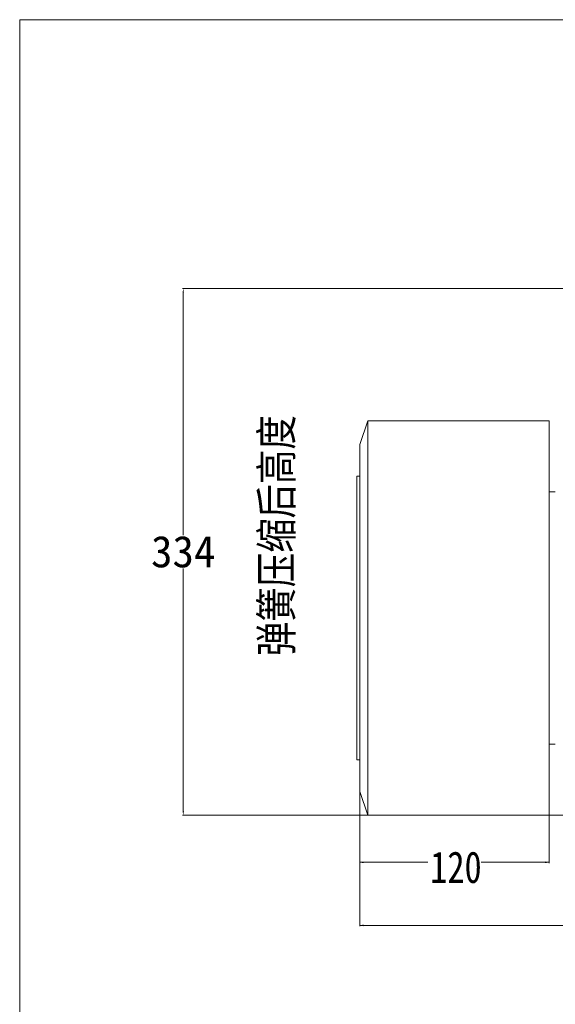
# Model space of a CAD drawing. Header units: millimetres. Extents: x 10 to 2518, y 8 to 1786.
# Tile 10 of 34: x 10 to 350, y 1162 to 1786. Entities that reach past the tile are written whole.
import ezdxf

# ---------------------------------------------------------------- set-up
doc = ezdxf.new("R2010")
doc.units = ezdxf.units.MM
doc.layers.add('1', color=7, linetype='Continuous', true_color=0xffffff)
doc.styles.add('黑体', font='txt')
doc.dimstyles.new('DIMSTYLE_BRK_3', dxfattribs={"dimtxt": 0.18, "dimasz": 0.18, "dimexe": 0.18, "dimexo": 0.0625, "dimgap": 0.09, "dimtad": 0, "dimtih": 1, "dimtoh": 1, "dimdec": 4, "dimzin": 0, "dimdsep": 46, "dimtxsty": 'Standard', "dimcen": 0.09, "dimadec": 0, "dimazin": 0, "dimtfac": 1, "dimtdec": 4, "dimtofl": 0, "dimtmove": 0, "dimatfit": 3, "dimfxl": 1, "dimtolj": 1, "dimtzin": 0, "dimarcsym": 0})
doc.dimstyles.get("Standard").update_dxf_attribs({"dimtxt": 0.18, "dimasz": 0.18, "dimexe": 0.18, "dimexo": 0.0625, "dimgap": 0.09, "dimtad": 0, "dimtih": 1, "dimtoh": 1, "dimdec": 4, "dimzin": 0, "dimdsep": 46, "dimtxsty": 'Standard', "dimcen": 0.09, "dimadec": 0, "dimazin": 0, "dimtfac": 1, "dimtdec": 4, "dimtofl": 0, "dimtmove": 0, "dimatfit": 3, "dimfxl": 1, "dimtolj": 1, "dimtzin": 0, "dimarcsym": 0})

# ---------------------------------------------------------------- blocks, each defined once
blk = doc.blocks.new('_U0')
at = {"layer": '1', "color": 92, "lineweight": 13}
for p, q in [((225.75, 1406.39), (225.75, 1211.39)), ((835.75, 1406.39), (835.75, 1211.39)), ((225.75, 1211.89), (513.84, 1211.89)), ((835.75, 1211.89), (547.67, 1211.89))]:
    blk.add_line(p, q, dxfattribs=at)
for points in [[(225.75, 1211.89), (228.25, 1212.44), (228.25, 1211.34)], [(835.75, 1211.89), (833.25, 1211.34), (833.25, 1212.44)]]:
    blk.add_solid(points, dxfattribs=at)
at = {"layer": '1', "color": 7, "linetype": 'Continuous', "lineweight": 13, "insert": (515.4, 1198.56), "char_height": 20, "attachment_point": 7, "line_spacing_factor": 1.016583, "style": '黑体'}
blk.add_mtext('\\f黑体|b0|i0;\\W0.8000;610', dxfattribs=at)
blk = doc.blocks.new('_U1')
at = {"layer": '1', "color": 92, "lineweight": 13}
for p, q in [((225.75, 1406.39), (225.75, 1251.39)), ((345.75, 1406.39), (345.75, 1251.39)), ((225.75, 1251.89), (268.84, 1251.89)), ((345.75, 1251.89), (302.67, 1251.89))]:
    blk.add_line(p, q, dxfattribs=at)
for points in [[(225.75, 1251.89), (228.25, 1252.44), (228.25, 1251.34)], [(345.75, 1251.89), (343.25, 1251.34), (343.25, 1252.44)]]:
    blk.add_solid(points, dxfattribs=at)
at = {"layer": '1', "color": 7, "linetype": 'Continuous', "lineweight": 13, "insert": (270.4, 1238.5), "char_height": 20, "attachment_point": 7, "line_spacing_factor": 1.016583, "style": '黑体'}
blk.add_mtext('\\f黑体|b0|i0;\\W0.8000;120', dxfattribs=at)
blk = doc.blocks.new('_U8')
at = {"layer": '1', "color": 92, "lineweight": 13}
for p, q in [((368.25, 1305.89), (380.88, 1305.89)), ((380.38, 1305.89), (380.38, 1255.02)), ((346.25, 1281.89), (380.88, 1281.89)), ((380.38, 1255.02), (401.8, 1255.02))]:
    blk.add_line(p, q, dxfattribs=at)
for points in [[(380.38, 1305.89), (380.93, 1303.39), (379.82, 1303.39)], [(380.38, 1281.89), (379.82, 1284.39), (380.93, 1284.39)]]:
    blk.add_solid(points, dxfattribs=at)
at = {"layer": '1', "color": 7, "linetype": 'Continuous', "lineweight": 13, "insert": (381.64, 1253.84), "char_height": 20, "attachment_point": 7, "line_spacing_factor": 1.016583, "style": '黑体'}
blk.add_mtext('\\f黑体|b0|i0;\\W0.8000;24', dxfattribs=at)
blk = doc.blocks.new('_U10')
at = {"layer": '1', "color": 92, "linetype": 'Continuous', "lineweight": 13}
for p, q in [((363.96, 1615.89), (113.25, 1615.89)), ((113.75, 1613.39), (113.75, 1459.5)), ((113.75, 1284.39), (113.75, 1438.28)), ((225.5, 1281.89), (113.25, 1281.89)), ((240.24, 1281.89), (226, 1281.89))]:
    blk.add_line(p, q, dxfattribs=at)
at = {"layer": '1', "color": 92, "lineweight": 13}
for points in [[(114.17, 1613.39), (113.33, 1613.39), (113.75, 1615.89)], [(113.33, 1284.39), (114.17, 1284.39), (113.75, 1281.89)]]:
    blk.add_solid(points, dxfattribs=at)
at = {"layer": 'Defpoints', "color": 0, "lineweight": 13}
for p in [(113.75, 1615.89), (364.46, 1615.89), (240.74, 1281.89)]:
    blk.add_point(p, dxfattribs=at)
at = {"layer": '1', "color": 7, "lineweight": 13, "insert": (113.75, 1459), "char_height": 20, "attachment_point": 2, "style": '黑体'}
blk.add_mtext('\\A1;334', dxfattribs=at)

msp = doc.modelspace()

# ---------------------------------------------------------------- linework, layer by layer
at = {"layer": '1', "color": 92, "linetype": 'Continuous', "lineweight": 13}
for q in [(10, 10), (2517.9237, 1786.3643)]:
    msp.add_line((10, 1786.3643), q, dxfattribs=at)
at = {"layer": '1', "color": 7, "linetype": 'Continuous', "lineweight": 13}
for p, q in [((230.7523, 1531.8895), (225.7523, 1516.8895)), ((345.7523, 1531.8895), (230.7523, 1531.8895)), ((230.7523, 1531.8895), (230.7523, 1281.8895)), ((345.7523, 1531.8895), (345.7523, 1281.8895)), ((225.7523, 1296.8895), (225.7523, 1516.8895)), ((225.7523, 1496.8895), (223.7523, 1496.8895)), ((223.7523, 1316.8895), (223.7523, 1496.8895)), ((349.7508, 1486.8895), (345.7523, 1486.8895)), ((345.7508, 1326.8895), (349.7508, 1326.8895)), ((223.7523, 1316.8895), (225.7523, 1316.8895)), ((225.7523, 1296.8895), (230.7523, 1281.8895)), ((230.7523, 1281.8895), (345.7523, 1281.8895))]:
    msp.add_line(p, q, dxfattribs=at)

# ---------------------------------------------------------------- texts
at = {"layer": '1', "color": 7, "linetype": 'Continuous', "lineweight": 13, "insert": (185.1029, 1382.7163), "char_height": 20, "attachment_point": 7, "rotation": 90, "line_spacing_factor": 1.016583, "style": '黑体'}
msp.add_mtext('\\f黑体|b0|i0;\\W0.8000;弹簧压缩后高度', dxfattribs=at)

# ---------------------------------------------------------------- dimensions: what is measured, and where the dimension line sits
at = {"layer": '1', "color": 7, "linetype": 'Continuous', "lineweight": 13}
for base, p1, p2, angle, dimstyle, override, picture, middle in [((113.7498, 1615.8895), (240.7364, 1281.8895), (364.4601, 1615.8895), 270, 'DIMSTYLE_BRK_3', {"dimtxt": 20, "dimasz": 2.5, "dimexe": 0.5, "dimexo": 0.5, "dimgap": 0.5, "dimtih": 1, "dimtoh": 1, "dimdec": 3, "dimlfac": 1, "dimzin": 12, "dimdsep": 46, "dimlunit": 2, "dimtxsty": '黑体', "dimsah": 1, "dimse1": 0, "dimse2": 0, "dimsd1": 0, "dimsd2": 0, "dimclrd": 92, "dimclre": 92, "dimclrt": 7, "dimtol": 0, "dimtm": -0.1, "dimtfac": 0.175, "dimtdec": 2, "dimtofl": 1, "dimtmove": 0, "dimtzin": 8, "dimlwd": 13, "dimlwe": 13}, '_U10', (113.7498, 1448.8895)), ((380.3771, 1305.8895), (345.7523, 1281.8895), (358.7523, 1305.8895), 90, 'Standard', {"dimtxt": 20, "dimasz": 2.5, "dimexe": 0.5, "dimexo": 0.5, "dimgap": 2, "dimtad": 1, "dimtih": 1, "dimtoh": 1, "dimdec": 3, "dimlfac": 1, "dimzin": 12, "dimdsep": 46, "dimlunit": 2, "dimtxsty": '黑体', "dimsah": 1, "dimse1": 0, "dimse2": 0, "dimsd1": 0, "dimsd2": 0, "dimclrd": 92, "dimclre": 92, "dimclrt": 7, "dimtol": 0, "dimtm": -0.1, "dimtfac": 0.175, "dimtdec": 2, "dimtofl": 1, "dimtmove": 1, "dimtzin": 8, "dimlwd": 13, "dimlwe": 13}, '_U8', (391.1871, 1255.0186))]:
    dim = msp.add_linear_dim(base=base, p1=p1, p2=p2, angle=angle, dimstyle=dimstyle, override=override, dxfattribs=at)
    dim.commit()
    dim.dimension.update_dxf_attribs({"geometry": picture, "text_midpoint": middle, "dimtype": 160})
for base, p1, p2, picture, middle in [((835.7523, 1211.8895), (225.7523, 1406.8895), (835.7523, 1406.8895), '_U0', (530.7523, 1211.8895)), ((225.7523, 1251.8895), (345.7523, 1406.8895), (225.7523, 1406.8895), '_U1', (285.7523, 1251.8895))]:
    dim = msp.add_linear_dim(base=base, p1=p1, p2=p2, dimstyle='Standard', override={"dimtxt": 20, "dimasz": 2.5, "dimexe": 0.5, "dimexo": 0.5, "dimgap": 0.5, "dimtih": 1, "dimtoh": 1, "dimdec": 3, "dimlfac": 1, "dimzin": 12, "dimdsep": 46, "dimlunit": 2, "dimtxsty": '黑体', "dimsah": 1, "dimse1": 0, "dimse2": 0, "dimsd1": 0, "dimsd2": 0, "dimclrd": 92, "dimclre": 92, "dimclrt": 7, "dimtol": 0, "dimtm": -0.1, "dimtfac": 0.175, "dimtdec": 2, "dimtofl": 1, "dimtmove": 0, "dimtzin": 8, "dimlwd": 13, "dimlwe": 13}, dxfattribs=at)
    dim.commit()
    dim.dimension.update_dxf_attribs({"geometry": picture, "text_midpoint": middle, "dimtype": 160})

doc.saveas('drawing.dxf')
